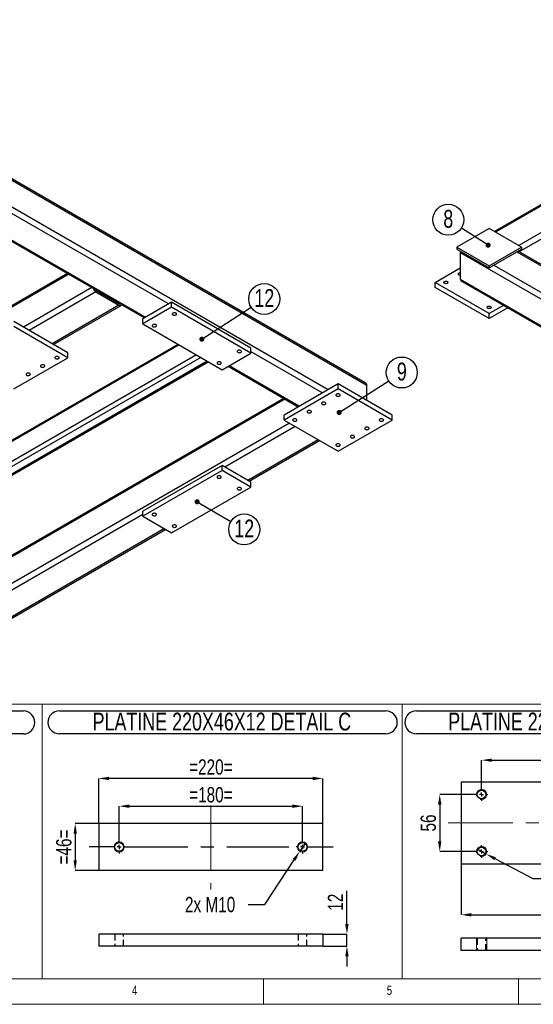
# Model space of a CAD drawing. Header units: millimetres. Extents: x 5 to 589, y 5 to 415.
# Tile 3 of 10: x 149 to 250, y 5 to 198. Entities that reach past the tile are written whole.
import ezdxf

# ---------------------------------------------------------------- set-up
doc = ezdxf.new("R2010")
doc.units = ezdxf.units.MM
doc.header["$PDSIZE"] = -1
doc.linetypes.add('CENTERX2', pattern=[20.32, 12.7, -2.54, 2.54, -2.54])
doc.linetypes.add('HIDDEN', pattern=[1.905, 1.27, -0.635])
for name, color, linetype in [('COTES', 1, 'Continuous'), ('NOTES', 6, 'Continuous'), ('TRAIT-FINS', 9, 'Continuous'), ('TRAIT-MIXTES', 3, 'CENTERX2'), ('TRAIT-TIRET', 2, 'HIDDEN')]:
    doc.layers.add(name, color=color, linetype=linetype)
doc.layers.add('TRAIT-FORT', color=4, linetype='Continuous', lineweight=25)
doc.styles.add('SLDTEXTSTYLE0', font='TXT', dxfattribs={"width": 0.75})
doc.dimstyles.new('SLDDIMSTYLE4', dxfattribs={"dimtxt": 0.18, "dimasz": 1, "dimexe": 0, "dimexo": 0.0625, "dimgap": 0, "dimtad": 0, "dimtih": 1, "dimtoh": 1, "dimdec": 0, "dimrnd": 1e-09, "dimzin": 0, "dimdsep": 46, "dimtxsty": 'Standard', "dimblk1": 'DOT', "dimblk2": 'DOT', "dimsah": 1, "dimcen": 0.09, "dimadec": 0, "dimazin": 0, "dimtfac": 1, "dimtdec": 0, "dimtofl": 0, "dimtmove": 0, "dimatfit": 3, "dimldrblk": 'DOT', "dimfxl": 1, "dimfrac": 2, "dimtolj": 1, "dimtzin": 0, "dimarcsym": 0})
doc.dimstyles.new('SLDDIMSTYLE6', dxfattribs={"dimtxt": 3, "dimasz": 2, "dimexe": 0, "dimexo": 0.0625, "dimgap": 0.75, "dimtad": 1, "dimdec": 0, "dimlfac": 5, "dimrnd": 1e-09, "dimzin": 12, "dimdsep": 46, "dimtxsty": 'SLDTEXTSTYLE0', "dimsah": 1, "dimcen": 0.09, "dimadec": 0, "dimazin": 3, "dimtfac": 1, "dimtdec": 0, "dimtmove": 0, "dimatfit": 0, "dimfxl": 1, "dimfrac": 2, "dimtolj": 1, "dimtzin": 12, "dimarcsym": 0})
doc.dimstyles.new('SLDDIMSTYLE7', dxfattribs={"dimtxt": 3, "dimasz": 2, "dimexe": 0, "dimexo": 0.0625, "dimgap": 0.75, "dimtad": 1, "dimdec": 0, "dimlfac": 5, "dimrnd": 1e-09, "dimzin": 12, "dimdsep": 46, "dimtxsty": 'SLDTEXTSTYLE0', "dimsah": 1, "dimcen": 0.09, "dimadec": 0, "dimazin": 3, "dimtfac": 1, "dimtdec": 0, "dimtofl": 0, "dimtmove": 0, "dimatfit": 3, "dimfxl": 1, "dimfrac": 2, "dimtolj": 1, "dimtzin": 12, "dimarcsym": 0})
doc.dimstyles.new('SLDDIMSTYLE8', dxfattribs={"dimtxt": 3, "dimasz": 2, "dimexe": 0, "dimexo": 0.0625, "dimgap": 0.75, "dimtad": 0, "dimtih": 1, "dimtoh": 1, "dimdec": 0, "dimlfac": 5, "dimrnd": 1e-09, "dimzin": 12, "dimdsep": 46, "dimtxsty": 'SLDTEXTSTYLE0', "dimblk1": 'NONE', "dimsah": 1, "dimcen": 0, "dimadec": 0, "dimazin": 3, "dimtfac": 1, "dimtdec": 0, "dimtmove": 0, "dimatfit": 3, "dimldrblk": 'NONE', "dimfxl": 1, "dimfrac": 2, "dimtolj": 1, "dimtzin": 12, "dimarcsym": 0})

# ---------------------------------------------------------------- blocks, each defined once
blk = doc.blocks.new('SW_NOTE_13')
at = {"layer": 'NOTES', "color": 0}
blk.add_circle((-2.56, 1.63), 3.04, dxfattribs=at)
at = {"layer": 'NOTES', "color": 0, "insert": (-2.56, 3.57), "char_height": 3.5, "attachment_point": 2, "style": 'SLDTEXTSTYLE0'}
blk.add_mtext('8', dxfattribs=at)
blk = doc.blocks.new('_Dot')
at = {"color": 0, "linetype": 'ByBlock', "lineweight": -2}
blk.add_line((-0.5, 0), (-1, 0), dxfattribs=at)
at = {"color": 0, "linetype": 'ByBlock', "const_width": 0.5}
blk.add_lwpolyline([(-0.25, 0, 1), (0.25, 0, 1)], format="xyb", close=True, dxfattribs=at)
blk = doc.blocks.new('SW_NOTE_16')
at = {"layer": 'NOTES', "color": 0}
blk.add_circle((2.55, 1.64), 3.04, dxfattribs=at)
at = {"layer": 'NOTES', "color": 0, "insert": (2.56, 3.58), "char_height": 3.5, "attachment_point": 2, "style": 'SLDTEXTSTYLE0'}
blk.add_mtext('12', dxfattribs=at)
blk = doc.blocks.new('SW_NOTE_17')
at = {"layer": 'NOTES', "color": 0}
blk.add_circle((2.56, 1.63), 3.04, dxfattribs=at)
at = {"layer": 'NOTES', "color": 0, "insert": (2.57, 3.57), "char_height": 3.5, "attachment_point": 2, "style": 'SLDTEXTSTYLE0'}
blk.add_mtext('9', dxfattribs=at)
blk = doc.blocks.new('SW_NOTE_22')
at = {"layer": 'NOTES', "color": 0}
blk.add_circle((2.62, -1.54), 3.04, dxfattribs=at)
at = {"layer": 'NOTES', "color": 0, "insert": (2.63, 0.39), "char_height": 3.5, "attachment_point": 2, "style": 'SLDTEXTSTYLE0'}
blk.add_mtext('12', dxfattribs=at)
blk = doc.blocks.new('_D_62')
at = {"layer": 'COTES', "color": 0, "lineweight": -2, "transparency": 16777216}
for p, q in [((238.45, 46.18), (231.56, 46.18)), ((231.56, 44.18), (231.56, 36.98)), ((238.45, 34.98), (231.56, 34.98))]:
    blk.add_line(p, q, dxfattribs=at)
at = {"layer": 'COTES', "color": 0, "transparency": 16777216}
for points in [[(231.22, 44.18), (231.89, 44.18), (231.56, 46.18)], [(231.22, 36.98), (231.89, 36.98), (231.56, 34.98)]]:
    blk.add_solid(points, dxfattribs=at)
at = {"layer": 'Defpoints', "color": 0, "transparency": 16777216}
for p in [(238.52, 46.18), (231.56, 34.98), (238.52, 34.98)]:
    blk.add_point(p, dxfattribs=at)
at = {"layer": 'COTES', "color": 0, "transparency": 16777216, "insert": (227.81, 40.58), "char_height": 3, "attachment_point": 2, "rotation": 90, "style": 'SLDTEXTSTYLE0'}
blk.add_mtext('\\A1;56', dxfattribs=at)
blk = doc.blocks.new('_D_64')
at = {"layer": 'COTES', "color": 0, "lineweight": -2, "transparency": 16777216}
for p, q in [((239.77, 47.5), (239.77, 52.91)), ((241.77, 52.91), (273.77, 52.91)), ((275.77, 47.5), (275.77, 52.91))]:
    blk.add_line(p, q, dxfattribs=at)
at = {"layer": 'COTES', "color": 0, "transparency": 16777216}
for points in [[(241.77, 53.24), (241.77, 52.57), (239.77, 52.91)], [(273.77, 53.24), (273.77, 52.57), (275.77, 52.91)]]:
    blk.add_solid(points, dxfattribs=at)
at = {"layer": 'Defpoints', "color": 0, "transparency": 16777216}
for p in [(275.77, 52.91), (239.77, 47.43), (275.77, 47.43)]:
    blk.add_point(p, dxfattribs=at)
at = {"layer": 'COTES', "color": 0, "transparency": 16777216, "insert": (257.77, 56.66), "char_height": 3, "attachment_point": 2, "style": 'SLDTEXTSTYLE0'}
blk.add_mtext('\\A1;180', dxfattribs=at)
blk = doc.blocks.new('_D_65')
at = {"layer": 'COTES', "color": 0, "lineweight": -2, "transparency": 16777216}
for p, q in [((235.77, 32.52), (235.77, 22.56)), ((279.77, 32.52), (279.77, 22.56)), ((237.77, 22.56), (277.77, 22.56))]:
    blk.add_line(p, q, dxfattribs=at)
at = {"layer": 'COTES', "color": 0, "transparency": 16777216}
for points in [[(237.77, 22.9), (237.77, 22.23), (235.77, 22.56)], [(277.77, 22.9), (277.77, 22.23), (279.77, 22.56)]]:
    blk.add_solid(points, dxfattribs=at)
at = {"layer": 'Defpoints', "color": 0, "transparency": 16777216}
for p in [(235.77, 32.58), (279.77, 32.58), (279.77, 22.56)]:
    blk.add_point(p, dxfattribs=at)
at = {"layer": 'COTES', "color": 0, "transparency": 16777216, "insert": (257.77, 26.31), "char_height": 3, "attachment_point": 2, "style": 'SLDTEXTSTYLE0'}
blk.add_mtext('\\A1;220', dxfattribs=at)
blk = doc.blocks.new('_D_66')
at = {"layer": 'COTES', "color": 0, "lineweight": -2, "transparency": 16777216}
for p, q in [((238.88, 35.46), (240.65, 34.51)), ((249.88, 29.59), (242.41, 33.57)), ((256.05, 29.59), (249.88, 29.59))]:
    blk.add_line(p, q, dxfattribs=at)
at = {"layer": 'COTES', "color": 0, "transparency": 16777216}
blk.add_solid([(242.57, 33.87), (242.26, 33.28), (240.65, 34.51)], dxfattribs=at)
at = {"layer": 'Defpoints', "color": 0, "transparency": 16777216}
for p in [(238.88, 35.46), (240.65, 34.51)]:
    blk.add_point(p, dxfattribs=at)
at = {"layer": 'COTES', "color": 0, "transparency": 16777216, "insert": (256.8, 31.09), "char_height": 3, "attachment_point": 1, "style": 'SLDTEXTSTYLE0'}
blk.add_mtext('\\A1;4x M10', dxfattribs=at)
blk = doc.blocks.new('_None')
blk = doc.blocks.new('SW_NOTE_27')
at = {"layer": 'NOTES', "color": 0}
for p, q in [((-0.06, 4.83), (63.56, 4.83)), ((63.56, 0.34), (-0.06, 0.34))]:
    blk.add_line(p, q, dxfattribs=at)
for centre, start, end in [((-0.06, 2.59), 90, 270), ((63.56, 2.59), 270, 90)]:
    blk.add_arc(centre, 2.25, start, end, dxfattribs=at)
at = {"layer": 'NOTES', "color": 0, "insert": (31.55, 4.51), "char_height": 3.5, "attachment_point": 2, "style": 'SLDTEXTSTYLE0'}
blk.add_mtext('PLATINE 220X80X12 DETAIL D', dxfattribs=at)
blk = doc.blocks.new('SW_CENTERMARKSYMBOL_70')
at = {"layer": 'TRAIT-MIXTES', "color": 0}
for p, q in [((-0.8, 0), (-1.25, 0)), ((0, 0), (-0.4, 0)), ((0, 0.8), (0, 1.25)), ((0, 0), (0, 0.4)), ((0, 0), (0, -0.4)), ((0, 0), (0.4, 0)), ((0.8, 0), (1.25, 0)), ((0, -0.8), (0, -1.25))]:
    blk.add_line(p, q, dxfattribs=at)
blk = doc.blocks.new('SW_CENTERMARKSYMBOL_71')
at = {"layer": 'TRAIT-MIXTES', "color": 0}
for p, q in [((-0.8, 0), (-1.25, 0)), ((0, 0), (-0.4, 0)), ((0, 0.8), (0, 1.25)), ((0, 0), (0, 0.4)), ((0, 0), (0, -0.4)), ((0, 0), (0.4, 0)), ((0.8, 0), (1.25, 0)), ((0, -0.8), (0, -1.25))]:
    blk.add_line(p, q, dxfattribs=at)
blk = doc.blocks.new('SW_NOTE_28')
at = {"layer": 'NOTES', "color": 0}
for p, q in [((-0.12, 4.85), (62.95, 4.85)), ((62.95, 0.35), (-0.12, 0.35))]:
    blk.add_line(p, q, dxfattribs=at)
for centre, start, end in [((-0.12, 2.6), 90, 270), ((62.95, 2.6), 270, 90)]:
    blk.add_arc(centre, 2.25, start, end, dxfattribs=at)
at = {"layer": 'NOTES', "color": 0, "insert": (31.28, 4.51), "char_height": 3.5, "attachment_point": 2, "style": 'SLDTEXTSTYLE0'}
blk.add_mtext('PLATINE 70X150X12 DETAIL B', dxfattribs=at)
blk = doc.blocks.new('_D_74')
at = {"layer": 'COTES', "color": 0, "lineweight": -2, "transparency": 16777216}
for p, q in [((205.2, 36.7), (204.1, 35.03)), ((197.22, 24.58), (203, 33.36)), ((193.95, 24.58), (197.22, 24.58))]:
    blk.add_line(p, q, dxfattribs=at)
at = {"layer": 'COTES', "color": 0, "transparency": 16777216}
blk.add_solid([(202.72, 33.54), (203.28, 33.18), (204.1, 35.03)], dxfattribs=at)
at = {"layer": 'Defpoints', "color": 0, "transparency": 16777216}
for p in [(204.1, 35.03), (205.2, 36.7)]:
    blk.add_point(p, dxfattribs=at)
at = {"layer": 'COTES', "color": 0, "transparency": 16777216, "insert": (181.57, 26.08), "char_height": 3, "attachment_point": 1, "style": 'SLDTEXTSTYLE0'}
blk.add_mtext('\\A1;2x M10', dxfattribs=at)
blk = doc.blocks.new('_D_75')
at = {"layer": 'COTES', "color": 0, "lineweight": -2, "transparency": 16777216}
for p, q in [((168.65, 37.18), (168.65, 43.88)), ((170.65, 43.88), (202.65, 43.88)), ((204.65, 37.18), (204.65, 43.88))]:
    blk.add_line(p, q, dxfattribs=at)
at = {"layer": 'COTES', "color": 0, "transparency": 16777216}
for points in [[(170.65, 44.21), (170.65, 43.54), (168.65, 43.88)], [(202.65, 44.21), (202.65, 43.54), (204.65, 43.88)]]:
    blk.add_solid(points, dxfattribs=at)
at = {"layer": 'Defpoints', "color": 0, "transparency": 16777216}
for p in [(204.65, 43.88), (168.65, 37.12), (204.65, 37.12)]:
    blk.add_point(p, dxfattribs=at)
at = {"layer": 'COTES', "color": 0, "transparency": 16777216, "insert": (186.65, 47.63), "char_height": 3, "attachment_point": 2, "style": 'SLDTEXTSTYLE0'}
blk.add_mtext('\\A1;=180=', dxfattribs=at)
blk = doc.blocks.new('_D_76')
at = {"layer": 'COTES', "color": 0, "lineweight": -2, "transparency": 16777216}
for p, q in [((164.65, 40.53), (164.65, 49.32)), ((206.65, 49.32), (166.65, 49.32)), ((208.65, 40.53), (208.65, 49.32))]:
    blk.add_line(p, q, dxfattribs=at)
at = {"layer": 'COTES', "color": 0, "transparency": 16777216}
for points in [[(166.65, 49.66), (166.65, 48.99), (164.65, 49.32)], [(206.65, 49.66), (206.65, 48.99), (208.65, 49.32)]]:
    blk.add_solid(points, dxfattribs=at)
at = {"layer": 'Defpoints', "color": 0, "transparency": 16777216}
for p in [(164.65, 49.32), (164.65, 40.47), (208.65, 40.47)]:
    blk.add_point(p, dxfattribs=at)
at = {"layer": 'COTES', "color": 0, "transparency": 16777216, "insert": (186.65, 53.07), "char_height": 3, "attachment_point": 2, "style": 'SLDTEXTSTYLE0'}
blk.add_mtext('\\A1;=220=', dxfattribs=at)
blk = doc.blocks.new('_D_77')
at = {"layer": 'COTES', "color": 0, "lineweight": -2, "transparency": 16777216}
for p, q in [((164.59, 40.47), (160.03, 40.47)), ((160.03, 38.47), (160.03, 33.27)), ((164.59, 31.27), (160.03, 31.27))]:
    blk.add_line(p, q, dxfattribs=at)
at = {"layer": 'COTES', "color": 0, "transparency": 16777216}
for points in [[(159.7, 38.47), (160.36, 38.47), (160.03, 40.47)], [(159.7, 33.27), (160.36, 33.27), (160.03, 31.27)]]:
    blk.add_solid(points, dxfattribs=at)
at = {"layer": 'Defpoints', "color": 0, "transparency": 16777216}
for p in [(164.65, 40.47), (160.03, 31.27), (164.65, 31.27)]:
    blk.add_point(p, dxfattribs=at)
at = {"layer": 'COTES', "color": 0, "transparency": 16777216, "insert": (156.28, 35.87), "char_height": 3, "attachment_point": 2, "rotation": 90, "style": 'SLDTEXTSTYLE0'}
blk.add_mtext('\\A1;=46=', dxfattribs=at)
blk = doc.blocks.new('SW_NOTE_29')
at = {"layer": 'NOTES', "color": 0}
for p, q in [((-0.1, 4.84), (63.94, 4.84)), ((63.94, 0.35), (-0.1, 0.35))]:
    blk.add_line(p, q, dxfattribs=at)
for centre, start, end in [((-0.1, 2.6), 90, 270), ((63.94, 2.6), 270, 90)]:
    blk.add_arc(centre, 2.25, start, end, dxfattribs=at)
at = {"layer": 'NOTES', "color": 0, "insert": (31.77, 4.51), "char_height": 3.5, "attachment_point": 2, "style": 'SLDTEXTSTYLE0'}
blk.add_mtext('PLATINE 220X46X12 DETAIL C', dxfattribs=at)
blk = doc.blocks.new('SW_CENTERMARKSYMBOL_76')
at = {"layer": 'TRAIT-MIXTES', "color": 0}
for p, q in [((-0.8, 0), (-1.25, 0)), ((0, 0), (-0.4, 0)), ((0, 0.8), (0, 1.25)), ((0, 0), (0, 0.4)), ((0, 0), (0, -0.4)), ((0, 0), (0.4, 0)), ((0.8, 0), (6.02, 0)), ((0, -0.8), (0, -1.25))]:
    blk.add_line(p, q, dxfattribs=at)
blk = doc.blocks.new('SW_CENTERMARKSYMBOL_77')
at = {"layer": 'TRAIT-MIXTES', "color": 0}
for p, q in [((-0.8, 0), (-5.85, 0)), ((0, 0), (-0.4, 0)), ((0, 0.8), (0, 1.25)), ((0, 0), (0, 0.4)), ((0, 0), (0, -0.4)), ((0, 0), (0.4, 0)), ((0.8, 0), (33.27, 0)), ((0, -0.8), (0, -1.25))]:
    blk.add_line(p, q, dxfattribs=at)
blk = doc.blocks.new('_D_78')
at = {"layer": 'COTES', "color": 0, "lineweight": -2, "transparency": 16777216}
for p, q in [((213.35, 20.79), (213.35, 27.29)), ((208.71, 18.79), (213.35, 18.79)), ((213.35, 16.39), (213.35, 18.79)), ((208.71, 16.39), (213.35, 16.39)), ((213.35, 14.39), (213.35, 12.39))]:
    blk.add_line(p, q, dxfattribs=at)
at = {"layer": 'COTES', "color": 0, "transparency": 16777216}
for points in [[(213.01, 20.79), (213.68, 20.79), (213.35, 18.79)], [(213.01, 14.39), (213.68, 14.39), (213.35, 16.39)]]:
    blk.add_solid(points, dxfattribs=at)
at = {"layer": 'Defpoints', "color": 0, "transparency": 16777216}
for p in [(208.65, 18.79), (208.65, 16.39), (213.35, 16.39)]:
    blk.add_point(p, dxfattribs=at)
at = {"layer": 'COTES', "color": 0, "transparency": 16777216, "insert": (209.6, 25.04), "char_height": 3, "attachment_point": 2, "rotation": 90, "style": 'SLDTEXTSTYLE0'}
blk.add_mtext('\\A1;12', dxfattribs=at)

msp = doc.modelspace()

# ---------------------------------------------------------------- linework, layer by layer
at = {"lineweight": 18}
for p, q in [((83.44, 63.91), (153.58, 63.91)), ((153.58, 10), (153.58, 63.91)), ((153.58, 10), (153.58, 63.91)), ((153.58, 63.91), (224.16, 63.91)), ((224.16, 10), (224.16, 63.91)), ((224.16, 10), (224.16, 63.91)), ((224.16, 63.91), (364.09, 63.91)), ((10, 10), (584, 10)), ((83.44, 10), (153.58, 10)), ((153.58, 10), (224.16, 10)), ((197, 10), (197, 5)), ((224.16, 10), (294.13, 10)), ((247, 5), (247, 10)), ((5, 5), (589, 5))]:
    msp.add_line(p, q, dxfattribs=at)
at = {"layer": 'TRAIT-FINS', "lineweight": 18}
for p, q in [((238.77, 15.55), (238.77, 17.95)), ((240.77, 17.95), (238.77, 17.95)), ((238.77, 15.55), (238.77, 17.95)), ((240.77, 17.95), (238.77, 17.95)), ((240.77, 15.55), (240.77, 17.95)), ((240.77, 15.55), (240.77, 17.95))]:
    msp.add_line(p, q, dxfattribs=at)
for centre in [(168.65, 35.87), (204.65, 35.87)]:
    msp.add_circle(centre, 1, dxfattribs=at)
for centre in [(239.77, 46.18), (239.77, 34.98)]:
    msp.add_arc(centre, 1, 255, 195, dxfattribs=at)
at = {"layer": 'TRAIT-FORT', "lineweight": 25}
for p, q in [((216.94, 126.97), (93.53, 198.21)), ((93.53, 197.94), (217.27, 126.51)), ((309.14, 195.26), (242.29, 156.67)), ((309.14, 194.99), (242.53, 156.54)), ((309.14, 189.76), (247.05, 153.92)), ((309.14, 188.46), (247.15, 152.67)), ((103.07, 187.21), (209.7, 125.65)), ((131.85, 169.29), (178.38, 142.43)), ((127.37, 166.37), (173.62, 139.68)), ((127.61, 166.51), (173.85, 139.81)), ((241.25, 157.27), (234.89, 153.6)), ((247.62, 153.6), (241.25, 157.27)), ((234.89, 153.6), (241.25, 149.92)), ((234.89, 153.6), (234.89, 153.19)), ((234.89, 153.19), (241.25, 149.51)), ((241.25, 149.92), (247.62, 153.6)), ((241.25, 149.51), (247.62, 153.19)), ((246.7, 152.66), (359.34, 87.63)), ((359.34, 87.9), (246.93, 152.79)), ((247.62, 153.6), (247.62, 153.19)), ((235.6, 152.54), (235.6, 147.31)), ((235.6, 152.54), (359.34, 81.1)), ((230.65, 146.66), (235.6, 149.51)), ((241.25, 149.92), (241.25, 149.51)), ((242.17, 150.05), (359.34, 82.41)), ((158.77, 148.25), (101.3, 115.08)), ((158.53, 148.39), (101.47, 115.44)), ((235.6, 147.31), (359.34, 75.87)), ((235.93, 146.85), (359.34, 75.6)), ((163.29, 145.64), (149.88, 137.89)), ((164.14, 145.15), (164.09, 145.12)), ((164.09, 145.12), (168.62, 142.51)), ((230.65, 145.68), (230.65, 146.66)), ((241.25, 140.53), (230.65, 146.66)), ((241.25, 139.55), (230.65, 145.68)), ((164.09, 144.79), (151.01, 137.24)), ((164.09, 144.79), (168.62, 142.18)), ((168.62, 142.18), (155.54, 134.63)), ((155.77, 134.49), (169.02, 142.14)), ((168.67, 142.54), (168.62, 142.51)), ((178.94, 142.75), (173.29, 139.49)), ((178.94, 141.77), (173.29, 138.51)), ((178.94, 141.77), (178.94, 142.75)), ((194.5, 133.77), (178.94, 142.75)), ((194.5, 132.79), (178.94, 141.77)), ((244.06, 142.15), (241.25, 140.53)), ((244.91, 141.66), (241.25, 139.55)), ((173.29, 138.51), (173.29, 139.49)), ((241.25, 139.55), (241.25, 140.53)), ((158.58, 132.87), (147.97, 139)), ((158.58, 131.89), (147.97, 138.02)), ((173.29, 138.51), (188.84, 129.53)), ((180.43, 134.38), (124.28, 101.97)), ((180.25, 134.49), (124.41, 102.25)), ((194.5, 132.79), (194.5, 133.77)), ((183.82, 132.43), (124.28, 98.05)), ((184.67, 131.94), (124.71, 97.32)), ((147.97, 125.77), (158.58, 131.89)), ((158.58, 131.89), (158.58, 132.87)), ((188.84, 129.53), (194.5, 132.79)), ((194.5, 133.12), (208.57, 125)), ((185.94, 131.2), (125.98, 96.58)), ((126.28, 96.56), (186.12, 131.1)), ((190.02, 130.21), (203.81, 122.25)), ((190.26, 130.34), (204.05, 122.38)), ((211.61, 126.75), (201.01, 120.63)), ((211.61, 125.77), (201.01, 119.65)), ((211.61, 125.77), (211.61, 126.75)), ((222.22, 120.63), (211.61, 126.75)), ((222.22, 119.65), (211.61, 125.77)), ((217.27, 123.49), (217.27, 126.51)), ((200.96, 123.89), (143.73, 90.86)), ((201.19, 123.76), (143.73, 90.58)), ((201.01, 119.65), (201.01, 120.63)), ((222.22, 119.65), (222.22, 120.63)), ((202.07, 119.04), (143.73, 85.36)), ((203.2, 118.38), (189.41, 110.42)), ((201.01, 119.65), (211.61, 113.52)), ((211.61, 113.52), (222.22, 119.65)), ((207.72, 115.77), (193.93, 107.81)), ((194.17, 107.67), (207.96, 115.63)), ((188.84, 110.75), (173.29, 101.77)), ((188.84, 109.77), (188.84, 110.75)), ((194.5, 107.48), (188.84, 110.75)), ((188.84, 109.77), (173.29, 100.79)), ((194.5, 106.5), (188.84, 109.77)), ((178.94, 97.52), (194.5, 106.5)), ((194.5, 106.5), (194.5, 107.48)), ((173.29, 101.12), (143.73, 84.05)), ((173.29, 100.79), (173.29, 101.77)), ((173.29, 100.79), (178.94, 97.52)), ((177.53, 98.34), (143.73, 78.83)), ((143.73, 78.56), (177.76, 98.2)), ((279.77, 48.58), (235.77, 48.58)), ((235.77, 48.58), (235.77, 32.58)), ((208.65, 40.47), (164.65, 40.47)), ((164.65, 40.47), (164.65, 31.27)), ((208.65, 31.27), (208.65, 40.47)), ((208.65, 31.27), (164.65, 31.27)), ((235.77, 32.58), (279.77, 32.58)), ((208.65, 18.79), (164.65, 18.79)), ((164.65, 18.79), (164.65, 16.39)), ((208.65, 18.79), (208.65, 16.39)), ((279.77, 17.95), (235.77, 17.95)), ((235.77, 15.55), (235.77, 17.95)), ((208.65, 16.39), (164.65, 16.39)), ((279.77, 15.55), (235.77, 15.55))]:
    msp.add_line(p, q, dxfattribs=at)
at = {"layer": 'TRAIT-FORT', "lineweight": 25, "flags": 128}
for points in [[(232.47, 146.83), (232.57, 146.87), (232.69, 146.9), (232.82, 146.9), (232.94, 146.88), (233.05, 146.84), (233.13, 146.79), (233.18, 146.72), (233.19, 146.65), (233.17, 146.58), (233.11, 146.51), (233.02, 146.46), (232.91, 146.42), (232.79, 146.41), (232.66, 146.42), (232.54, 146.45), (232.45, 146.5), (232.38, 146.56), (232.35, 146.63), (232.35, 146.7), (232.39, 146.77), (232.47, 146.83)], [(235.6, 148.04), (235.49, 148.05), (235.37, 148.08), (235.28, 148.13), (235.21, 148.19), (235.18, 148.26), (235.18, 148.33), (235.22, 148.4), (235.3, 148.46)], [(240.95, 141.93), (241.06, 141.97), (241.18, 142), (241.3, 142), (241.42, 141.98), (241.53, 141.94), (241.61, 141.89), (241.67, 141.82), (241.68, 141.75), (241.66, 141.68), (241.6, 141.61), (241.51, 141.56), (241.39, 141.53), (241.27, 141.51), (241.14, 141.52), (241.03, 141.55), (240.93, 141.6), (240.87, 141.66), (240.83, 141.73), (240.84, 141.8), (240.88, 141.87), (240.95, 141.93)], [(179.21, 140.64), (179.13, 140.58), (179.09, 140.51), (179.09, 140.44), (179.12, 140.37), (179.19, 140.31), (179.28, 140.26), (179.4, 140.23), (179.53, 140.22), (179.65, 140.23), (179.76, 140.27), (179.85, 140.32), (179.91, 140.39), (179.93, 140.46), (179.92, 140.53), (179.87, 140.6), (179.79, 140.65), (179.68, 140.69), (179.56, 140.71), (179.43, 140.71), (179.31, 140.68), (179.21, 140.64)], [(175.25, 138.35), (175.17, 138.3), (175.13, 138.23), (175.13, 138.15), (175.16, 138.08), (175.23, 138.02), (175.32, 137.97), (175.44, 137.94), (175.57, 137.94), (175.69, 137.95), (175.8, 137.98), (175.89, 138.03), (175.95, 138.1), (175.97, 138.17), (175.96, 138.24), (175.91, 138.31), (175.83, 138.37), (175.72, 138.41), (175.6, 138.42), (175.47, 138.42), (175.35, 138.4), (175.25, 138.35)], [(191.94, 133.29), (191.86, 133.23), (191.82, 133.16), (191.81, 133.09), (191.85, 133.02), (191.91, 132.96), (192.01, 132.91), (192.13, 132.88), (192.25, 132.87), (192.38, 132.89), (192.49, 132.92), (192.58, 132.97), (192.64, 133.04), (192.66, 133.11), (192.65, 133.18), (192.6, 133.25), (192.51, 133.3), (192.41, 133.34), (192.28, 133.36), (192.16, 133.36), (192.04, 133.34), (191.94, 133.29)], [(156.16, 132.07), (156.08, 132.01), (156.04, 131.94), (156.04, 131.87), (156.07, 131.8), (156.14, 131.73), (156.23, 131.69), (156.35, 131.66), (156.47, 131.65), (156.6, 131.66), (156.71, 131.7), (156.8, 131.75), (156.86, 131.81), (156.88, 131.88), (156.87, 131.96), (156.82, 132.02), (156.73, 132.08), (156.63, 132.12), (156.51, 132.14), (156.38, 132.14), (156.26, 132.11), (156.16, 132.07)], [(153.33, 130.43), (153.25, 130.38), (153.21, 130.31), (153.21, 130.23), (153.24, 130.16), (153.31, 130.1), (153.4, 130.05), (153.52, 130.02), (153.64, 130.02), (153.77, 130.03), (153.88, 130.06), (153.97, 130.12), (154.03, 130.18), (154.05, 130.25), (154.04, 130.32), (153.99, 130.39), (153.91, 130.45), (153.8, 130.49), (153.68, 130.51), (153.55, 130.5), (153.43, 130.48), (153.33, 130.43)], [(187.98, 131.01), (187.9, 130.95), (187.86, 130.88), (187.86, 130.81), (187.89, 130.73), (187.96, 130.67), (188.05, 130.63), (188.17, 130.6), (188.29, 130.59), (188.42, 130.6), (188.53, 130.64), (188.62, 130.69), (188.68, 130.75), (188.7, 130.82), (188.69, 130.9), (188.64, 130.96), (188.55, 131.02), (188.45, 131.06), (188.32, 131.08), (188.2, 131.07), (188.08, 131.05), (187.98, 131.01)], [(150.5, 128.8), (150.42, 128.74), (150.38, 128.67), (150.38, 128.6), (150.41, 128.53), (150.48, 128.47), (150.57, 128.42), (150.69, 128.39), (150.82, 128.38), (150.94, 128.4), (151.05, 128.43), (151.14, 128.48), (151.2, 128.55), (151.23, 128.62), (151.21, 128.69), (151.16, 128.76), (151.08, 128.81), (150.97, 128.85), (150.85, 128.87), (150.72, 128.87), (150.6, 128.85), (150.5, 128.8)], [(211.31, 124.72), (211.24, 124.66), (211.19, 124.59), (211.19, 124.52), (211.22, 124.45), (211.29, 124.39), (211.39, 124.34), (211.5, 124.31), (211.63, 124.3), (211.75, 124.31), (211.86, 124.35), (211.95, 124.4), (212.01, 124.47), (212.04, 124.54), (212.02, 124.61), (211.97, 124.68), (211.89, 124.73), (211.78, 124.77), (211.66, 124.79), (211.53, 124.79), (211.41, 124.76), (211.31, 124.72)], [(208.48, 123.09), (208.41, 123.03), (208.37, 122.96), (208.36, 122.89), (208.39, 122.82), (208.46, 122.75), (208.56, 122.71), (208.67, 122.68), (208.8, 122.67), (208.92, 122.68), (209.04, 122.72), (209.13, 122.77), (209.18, 122.83), (209.21, 122.9), (209.19, 122.98), (209.14, 123.04), (209.06, 123.1), (208.95, 123.14), (208.83, 123.16), (208.7, 123.15), (208.58, 123.13), (208.48, 123.09)], [(202.83, 119.82), (202.75, 119.76), (202.71, 119.69), (202.7, 119.62), (202.74, 119.55), (202.8, 119.49), (202.9, 119.44), (203.02, 119.41), (203.14, 119.4), (203.27, 119.42), (203.38, 119.45), (203.47, 119.5), (203.53, 119.57), (203.55, 119.64), (203.54, 119.71), (203.49, 119.78), (203.4, 119.83), (203.3, 119.87), (203.17, 119.89), (203.05, 119.89), (202.93, 119.86), (202.83, 119.82)], [(205.65, 121.45), (205.58, 121.4), (205.54, 121.33), (205.53, 121.25), (205.57, 121.18), (205.63, 121.12), (205.73, 121.07), (205.85, 121.04), (205.97, 121.04), (206.1, 121.05), (206.21, 121.08), (206.3, 121.14), (206.36, 121.2), (206.38, 121.27), (206.37, 121.34), (206.31, 121.41), (206.23, 121.47), (206.12, 121.51), (206, 121.52), (205.88, 121.52), (205.76, 121.5), (205.65, 121.45)], [(219.8, 119.82), (219.72, 119.76), (219.68, 119.69), (219.67, 119.62), (219.71, 119.55), (219.77, 119.49), (219.87, 119.44), (219.99, 119.41), (220.11, 119.4), (220.24, 119.42), (220.35, 119.45), (220.44, 119.5), (220.5, 119.57), (220.52, 119.64), (220.51, 119.71), (220.46, 119.78), (220.37, 119.83), (220.27, 119.87), (220.14, 119.89), (220.02, 119.89), (219.9, 119.86), (219.8, 119.82)], [(216.97, 118.19), (216.89, 118.13), (216.85, 118.06), (216.85, 117.99), (216.88, 117.92), (216.95, 117.86), (217.04, 117.81), (217.16, 117.78), (217.28, 117.77), (217.41, 117.78), (217.52, 117.82), (217.61, 117.87), (217.67, 117.93), (217.69, 118.01), (217.68, 118.08), (217.63, 118.15), (217.55, 118.2), (217.44, 118.24), (217.32, 118.26), (217.19, 118.26), (217.07, 118.23), (216.97, 118.19)], [(214.14, 116.56), (214.06, 116.5), (214.02, 116.43), (214.02, 116.35), (214.05, 116.28), (214.12, 116.22), (214.21, 116.17), (214.33, 116.15), (214.46, 116.14), (214.58, 116.15), (214.69, 116.18), (214.78, 116.24), (214.84, 116.3), (214.86, 116.37), (214.85, 116.45), (214.8, 116.51), (214.72, 116.57), (214.61, 116.61), (214.49, 116.63), (214.36, 116.62), (214.24, 116.6), (214.14, 116.56)], [(211.31, 114.92), (211.24, 114.86), (211.19, 114.8), (211.19, 114.72), (211.22, 114.65), (211.29, 114.59), (211.39, 114.54), (211.5, 114.51), (211.63, 114.5), (211.75, 114.52), (211.86, 114.55), (211.95, 114.6), (212.01, 114.67), (212.04, 114.74), (212.02, 114.81), (211.97, 114.88), (211.89, 114.94), (211.78, 114.97), (211.66, 114.99), (211.53, 114.99), (211.41, 114.97), (211.31, 114.92)], [(187.98, 108.64), (187.9, 108.58), (187.86, 108.51), (187.86, 108.44), (187.89, 108.37), (187.96, 108.3), (188.05, 108.26), (188.17, 108.23), (188.29, 108.22), (188.42, 108.23), (188.53, 108.27), (188.62, 108.32), (188.68, 108.38), (188.7, 108.45), (188.69, 108.53), (188.64, 108.59), (188.55, 108.65), (188.45, 108.69), (188.32, 108.71), (188.2, 108.7), (188.08, 108.68), (187.98, 108.64)], [(191.94, 106.35), (191.86, 106.29), (191.82, 106.22), (191.81, 106.15), (191.85, 106.08), (191.91, 106.02), (192.01, 105.97), (192.13, 105.94), (192.25, 105.93), (192.38, 105.95), (192.49, 105.98), (192.58, 106.03), (192.64, 106.1), (192.66, 106.17), (192.65, 106.24), (192.6, 106.31), (192.51, 106.36), (192.41, 106.4), (192.28, 106.42), (192.16, 106.42), (192.04, 106.39), (191.94, 106.35)], [(175.25, 101.29), (175.17, 101.23), (175.13, 101.16), (175.13, 101.09), (175.16, 101.02), (175.23, 100.96), (175.32, 100.91), (175.44, 100.88), (175.57, 100.87), (175.69, 100.88), (175.8, 100.92), (175.89, 100.97), (175.95, 101.03), (175.97, 101.11), (175.96, 101.18), (175.91, 101.25), (175.83, 101.3), (175.72, 101.34), (175.6, 101.36), (175.47, 101.36), (175.35, 101.33), (175.25, 101.29)], [(179.21, 99), (179.13, 98.94), (179.09, 98.88), (179.09, 98.8), (179.12, 98.73), (179.19, 98.67), (179.28, 98.62), (179.4, 98.59), (179.53, 98.58), (179.65, 98.6), (179.76, 98.63), (179.85, 98.68), (179.91, 98.75), (179.93, 98.82), (179.92, 98.89), (179.87, 98.96), (179.79, 99.02), (179.68, 99.05), (179.56, 99.07), (179.43, 99.07), (179.31, 99.05), (179.21, 99)]]:
    msp.add_lwpolyline(points, dxfattribs=at)
at = {"layer": 'TRAIT-FORT', "lineweight": 25}
for centre in [(239.77, 46.18), (168.65, 35.87), (204.65, 35.87), (239.77, 34.98)]:
    msp.add_circle(centre, 0.85, dxfattribs=at)
for centre, radius, start, end in [((235.59, 147.91), 0.622, 89.0683, 117.8278), ((164.76, 145.83), 1.24, 196.971, 237.3038), ((164.38, 145.59), 0.553, 215.7589, 238.3392), ((168.74, 142.69), 0.221, 235.8385, 278.9469), ((168.84, 142.45), 0.345, 230.2915, 328.5442)]:
    msp.add_arc(centre, radius, start, end, dxfattribs=at)
for centre, start_param, end_param in [((236.73, 152.54), 2.81387, 3.141593), ((236.73, 152.54), 2.81387, 3.141593), ((236.73, 147.31), 3.141593, 3.927072), ((236.73, 147.31), 3.141593, 3.927072), ((216.14, 126.51), 0, 0.785479), ((216.14, 126.51), 0, 0.785479)]:
    msp.add_ellipse(centre, major_axis=(1.13, 0), ratio=0.577382, start_param=start_param, end_param=end_param, dxfattribs=at)
at = {"layer": 'TRAIT-MIXTES', "lineweight": 18}
for p, q in [((186.65, 43.99), (186.65, 27.5)), ((233.23, 40.58), (281.52, 40.58))]:
    msp.add_line(p, q, dxfattribs=at)
at = {"layer": 'TRAIT-TIRET'}
for p, q in [((167.8, 18.79), (167.8, 16.39)), ((169.5, 16.39), (169.5, 18.79)), ((203.8, 18.79), (203.8, 16.39)), ((205.5, 16.39), (205.5, 18.79)), ((238.92, 17.95), (238.92, 15.55)), ((240.62, 15.55), (240.62, 17.95))]:
    msp.add_line(p, q, dxfattribs=at)

# ---------------------------------------------------------------- block references
at = {"layer": 'NOTES'}
for name, p in [('SW_NOTE_13', (235.8, 157.32)), ('SW_NOTE_16', (194.58, 141.77)), ('SW_NOTE_17', (221.55, 127.35)), ('SW_NOTE_22', (190.57, 99.73)), ('SW_NOTE_28', (86.91, 57.71)), ('SW_NOTE_29', (157.04, 57.72)), ('SW_NOTE_27', (227.04, 57.73))]:
    msp.add_blockref(name, p, dxfattribs=at)
at = {"layer": 'TRAIT-MIXTES'}
for name, p in [('SW_CENTERMARKSYMBOL_71', (239.77, 46.18)), ('SW_CENTERMARKSYMBOL_77', (168.65, 35.87)), ('SW_CENTERMARKSYMBOL_76', (204.65, 35.87)), ('SW_CENTERMARKSYMBOL_70', (239.77, 34.98))]:
    msp.add_blockref(name, p, dxfattribs=at)

# ---------------------------------------------------------------- texts
at = {"layer": 'NOTES', "char_height": 1.85, "attachment_point": 1, "style": 'SLDTEXTSTYLE0'}
for s, insert in [('4', (171.17, 8.67)), ('5', (221.17, 8.67))]:
    msp.add_mtext(s, dxfattribs=dict(at, insert=insert))

# ---------------------------------------------------------------- dimensions: what is measured, and where the dimension line sits
at = {"layer": 'COTES'}
for base, p1, p2, picture, middle in [((275.77, 52.91), (239.77, 47.43), (275.77, 47.43), '_D_64', (257.77, 52.91)), ((279.77, 22.56), (235.77, 32.58), (279.77, 32.58), '_D_65', (257.77, 22.56))]:
    dim = msp.add_linear_dim(base=base, p1=p1, p2=p2, dimstyle='SLDDIMSTYLE7', dxfattribs=at)
    dim.commit()
    dim.dimension.update_dxf_attribs({"geometry": picture, "text_midpoint": middle, "dimtype": 160})
for base, p1, p2, picture, middle in [((164.65, 49.32), (208.65, 40.47), (164.65, 40.47), '_D_76', (186.65, 49.32)), ((204.65, 43.88), (168.65, 37.12), (204.65, 37.12), '_D_75', (186.65, 43.88))]:
    dim = msp.add_linear_dim(base=base, p1=p1, p2=p2, text='=<>=', dimstyle='SLDDIMSTYLE7', dxfattribs=at)
    dim.commit()
    dim.dimension.update_dxf_attribs({"geometry": picture, "text_midpoint": middle, "dimtype": 160})
for base, p1, p2, dimstyle, picture, middle in [((231.56, 34.98), (238.52, 46.18), (238.52, 34.98), 'SLDDIMSTYLE7', '_D_62', (231.56, 40.58)), ((213.35, 16.39), (208.65, 18.79), (208.65, 16.39), 'SLDDIMSTYLE6', '_D_78', (213.35, 25.04))]:
    dim = msp.add_linear_dim(base=base, p1=p1, p2=p2, angle=90, dimstyle=dimstyle, dxfattribs=at)
    dim.commit()
    dim.dimension.update_dxf_attribs({"geometry": picture, "text_midpoint": middle, "dimtype": 160})
dim = msp.add_linear_dim(base=(160.03, 31.27), p1=(164.65, 40.47), p2=(164.65, 31.27), angle=90, text='=<>=', dimstyle='SLDDIMSTYLE6', dxfattribs=at)
dim.commit()
dim.dimension.update_dxf_attribs({"geometry": '_D_77', "text_midpoint": (160.03, 35.87), "dimtype": 160})
for p1, p2, text, picture, middle in [((205.2, 36.7), (204.1, 35.03), '2x M<>', '_D_74', (187.39, 24.58)), ((238.88, 35.46), (240.65, 34.51), '4x M10', '_D_66', (262.61, 29.59))]:
    dim = msp.add_diameter_dim_2p(p1=p1, p2=p2, text=text, dimstyle='SLDDIMSTYLE8', override={"dimpost": '<>'}, dxfattribs=at)
    dim.commit()
    dim.dimension.update_dxf_attribs({"geometry": picture, "text_midpoint": middle, "dimtype": 163})

# ---------------------------------------------------------------- leaders
at = {"layer": 'NOTES'}
for points in [[(241.06, 153.97), (235.8, 157.32)], [(184.88, 135.52), (194.58, 141.77)], [(211.83, 121.15), (221.55, 127.35)], [(183.96, 103.61), (190.57, 99.73)]]:
    msp.add_leader(points, dimstyle='SLDDIMSTYLE4', dxfattribs=at)

doc.saveas('drawing.dxf')
